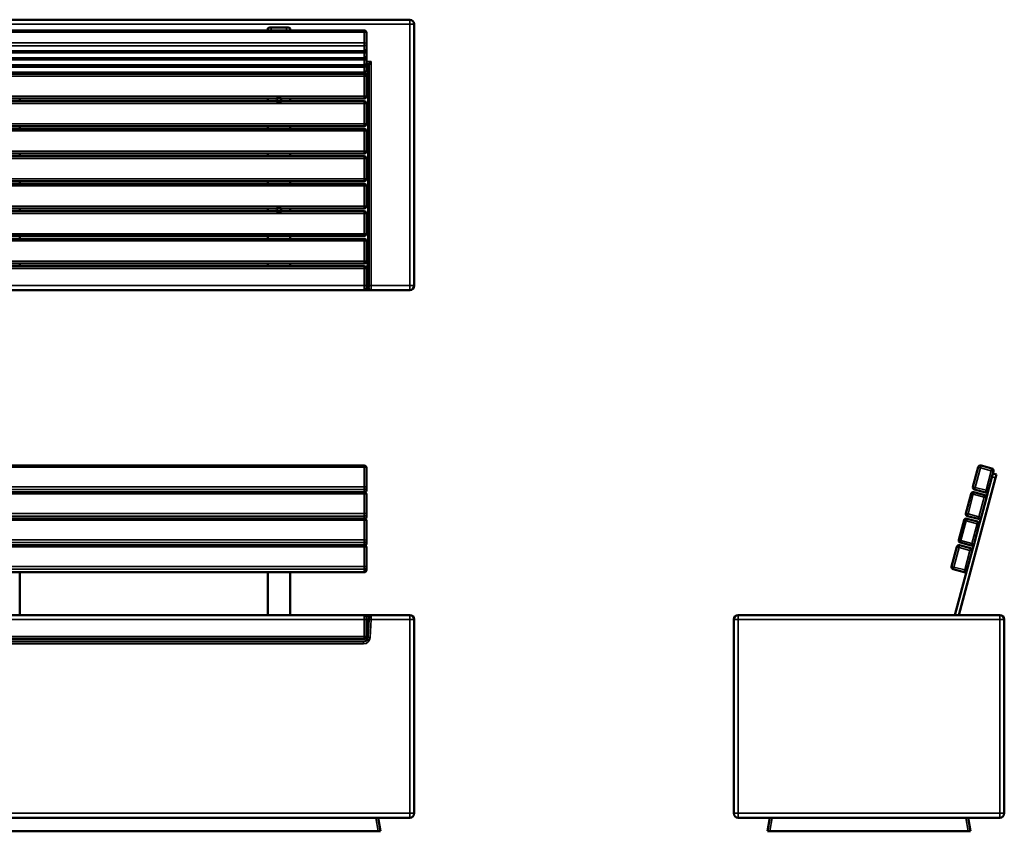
# Model space of a CAD drawing. Header units: millimetres. Extents: x 1031 to 5373, y 1464 to 3266.
# Tile 8 of 8: x 3189 to 5373, y 1464 to 3266. Entities that reach past the tile are written whole.
import ezdxf

# ---------------------------------------------------------------- set-up
doc = ezdxf.new("R2010")
doc.units = ezdxf.units.MM
doc.layers.add('Visibile (ISO)', color=7, linetype='Continuous', lineweight=50)
doc.layers.add('Visibile sottile (ISO)', color=7, linetype='Continuous', lineweight=35)

msp = doc.modelspace()

# ---------------------------------------------------------------- linework, layer by layer
at = {"layer": 'Visibile (ISO)'}
for p, q in [((4054.1, 3265.5), (2274.1, 3265.5)), ((4064.1, 2675.5), (4064.1, 3255.5)), ((3953.1, 3241.7), (2375.1, 3241.7)), ((3739.1, 3245.9), (3739.1, 3241.7)), ((3781.1, 3247.9), (3747.1, 3247.9)), ((3789.1, 3241.7), (3789.1, 3245.9)), ((3958.1, 3212.5), (3958.1, 3236.7)), ((3958.1, 3200.9), (3958.1, 3212.5)), ((3953.1, 3195.9), (2375.1, 3195.9)), ((3958.1, 3196.7), (3958.1, 3200.9)), ((3958.1, 3185.1), (3958.1, 3196.7)), ((3953.1, 3180.1), (2375.1, 3180.1)), ((3958.1, 3181), (3958.1, 3185.1)), ((3958.1, 3169.3), (3958.1, 3181)), ((3958.1, 3165.2), (3958.1, 3169.3)), ((3963.9, 3167.5), (3962.2, 3155.2)), ((3964.2, 3168.1), (3968.8, 3172.7)), ((3953.1, 3164.3), (2375.1, 3164.3)), ((3953.1, 3148.5), (2375.1, 3148.5)), ((3953.1, 3145.5), (2375.1, 3145.5)), ((3189.1, 3148.2), (3189.1, 3148.5)), ((3189.1, 3148.2), (3189.1, 3145.5)), ((3739.1, 3148.5), (3739.1, 3148.2)), ((3739.1, 3145.5), (3739.1, 3148.2)), ((3789.1, 3148.2), (3789.1, 3148.5)), ((3789.1, 3148.2), (3789.1, 3145.5)), ((3958.1, 3153.5), (3958.1, 3165.2)), ((3961.8, 3145.9), (3961.8, 2728.4)), ((3958.1, 3095.5), (3958.1, 3140.5)), ((3169.3, 3090.5), (3758.9, 3090.5)), ((3169.3, 3084.5), (3758.9, 3084.5)), ((3189.1, 3084.5), (3189.1, 3090.5)), ((3739.1, 3090.5), (3739.1, 3084.5)), ((3766.1, 3090.5), (3762.1, 3090.5)), ((3762.1, 3084.5), (3766.1, 3084.5)), ((3953.1, 3090.5), (3769.3, 3090.5)), ((3769.3, 3084.5), (3953.1, 3084.5)), ((3789.1, 3084.5), (3789.1, 3090.5)), ((3958.1, 3034.5), (3958.1, 3079.5)), ((2375.1, 3029.5), (3953.1, 3029.5)), ((3953.1, 3023.5), (2375.1, 3023.5)), ((3189.1, 3023.5), (3189.1, 3029.5)), ((3739.1, 3029.5), (3739.1, 3023.5)), ((3789.1, 3023.5), (3789.1, 3029.5)), ((3958.1, 2973.5), (3958.1, 3018.5)), ((2375.1, 2968.5), (3953.1, 2968.5)), ((3953.1, 2962.5), (2375.1, 2962.5)), ((3189.1, 2962.5), (3189.1, 2968.5)), ((3739.1, 2968.5), (3739.1, 2962.5)), ((3789.1, 2962.5), (3789.1, 2968.5)), ((3958.1, 2912.5), (3958.1, 2957.5)), ((2375.1, 2907.5), (3953.1, 2907.5)), ((3189.1, 2901.5), (3189.1, 2907.5)), ((3739.1, 2907.5), (3739.1, 2901.5)), ((3789.1, 2901.5), (3789.1, 2907.5)), ((3953.1, 2901.5), (2375.1, 2901.5)), ((3958.1, 2851.5), (3958.1, 2896.5)), ((3169.3, 2846.5), (3758.9, 2846.5)), ((3169.3, 2840.5), (3758.9, 2840.5)), ((3189.1, 2840.5), (3189.1, 2846.5)), ((3739.1, 2846.5), (3739.1, 2840.5)), ((3766.1, 2846.5), (3762.1, 2846.5)), ((3762.1, 2840.5), (3766.1, 2840.5)), ((3953.1, 2846.5), (3769.3, 2846.5)), ((3769.3, 2840.5), (3953.1, 2840.5)), ((3789.1, 2840.5), (3789.1, 2846.5)), ((3958.1, 2790.5), (3958.1, 2835.5)), ((2375.1, 2785.5), (3953.1, 2785.5)), ((3953.1, 2779.5), (2375.1, 2779.5)), ((3189.1, 2779.5), (3189.1, 2785.5)), ((3739.1, 2785.5), (3739.1, 2779.5)), ((3789.1, 2779.5), (3789.1, 2785.5)), ((3958.1, 2729.5), (3958.1, 2774.5)), ((2375.1, 2724.5), (3953.1, 2724.5)), ((3953.1, 2718.5), (2375.1, 2718.5)), ((3189.1, 2718.5), (3189.1, 2724.5)), ((3739.1, 2724.5), (3739.1, 2718.5)), ((3789.1, 2718.5), (3789.1, 2724.5)), ((3958.1, 2675.5), (3958.1, 2713.5)), ((3961.7, 2724.1), (3961.5, 2721.7)), ((2375.1, 2665.5), (3953.1, 2665.5)), ((3953.1, 2665.5), (3966.5, 2665.5)), ((3958.1, 2675.5), (3958.1, 2670.5)), ((3966.5, 2665.5), (3968.6, 2665.5)), ((3968.6, 2665.5), (4054.1, 2665.5)), ((2375.1, 2276.1), (3953.1, 2276.1)), ((3958.1, 2227.7), (3958.1, 2271.1)), ((5314.8, 2272.4), (5303.1, 2229)), ((5345, 2269.5), (5320.9, 2276)), ((5336.9, 2219.9), (5348.6, 2263.4)), ((5347.3, 2258.5), (5355, 2256.5)), ((5355, 2256.5), (5352.9, 2248.8)), ((3958.1, 2221.2), (3958.1, 2227.7)), ((5271.4, 1944.4), (5352.9, 2248.8)), ((2375.1, 2217.2), (3953.1, 2217.2)), ((3958.1, 2168.8), (3958.1, 2212.2)), ((5299, 2213.5), (5287.3, 2170)), ((5329.3, 2210.6), (5305.1, 2217.1)), ((5306.7, 2222.8), (5330.8, 2216.4)), ((5332.8, 2204.5), (5336.9, 2219.9)), ((5321.1, 2161), (5332.8, 2204.5)), ((3958.1, 2162.3), (3958.1, 2168.8)), ((5290.9, 2163.9), (5315, 2157.5)), ((2375.1, 2158.3), (3953.1, 2158.3)), ((3958.1, 2109.8), (3958.1, 2153.3)), ((5283.2, 2154.6), (5271.5, 2111.1)), ((5313.5, 2151.7), (5289.3, 2158.1)), ((5305.4, 2102.1), (5317, 2145.5)), ((5317, 2145.5), (5321.1, 2161)), ((2375.1, 2099.4), (3953.1, 2099.4)), ((3958.1, 2103.4), (3958.1, 2109.8)), ((5297.7, 2092.7), (5273.5, 2099.2)), ((5275.1, 2105), (5299.2, 2098.5)), ((5301.2, 2086.6), (5305.4, 2102.1)), ((3958.1, 2050.9), (3958.1, 2094.4)), ((5267.4, 2095.7), (5255.8, 2052.2)), ((5289.6, 2043.1), (5301.2, 2086.6)), ((3953.1, 2039.4), (2375.1, 2039.4)), ((3189.1, 1944.4), (3189.1, 2039.4)), ((3739.1, 2039.4), (3739.1, 1944.4)), ((3789.1, 1944.4), (3789.1, 2039.4)), ((3958.1, 2044.4), (3958.1, 2050.9)), ((5259.3, 2046.1), (5283.4, 2039.6)), ((5263.1, 1944.4), (5289.6, 2043.1)), ((3953.1, 1944.4), (2375.1, 1944.4)), ((3968.8, 1944.4), (3953.1, 1944.4)), ((4054.1, 1944.4), (3968.8, 1944.4)), ((5362.6, 1944.4), (4782.6, 1944.4)), ((3958.1, 1939.4), (3958.1, 1934.4)), ((3958.1, 1896.4), (3958.1, 1934.4)), ((3963.6, 1934.6), (3961.5, 1894.8)), ((3963.9, 1939.6), (3963.6, 1934.6)), ((4064.1, 1504.4), (4064.1, 1934.4)), ((4772.6, 1934.4), (4772.6, 1504.4)), ((5372.6, 1504.4), (5372.6, 1934.4)), ((3961.8, 1901.4), (3958.1, 1901.4)), ((2375.1, 1891.4), (3953.1, 1891.4)), ((3951.5, 1885.4), (2376.7, 1885.4)), ((2274.1, 1494.4), (4054.1, 1494.4)), ((3989.1, 1464.4), (3984.1, 1494.4)), ((4782.6, 1494.4), (5362.6, 1494.4)), ((4852.6, 1494.4), (4847.6, 1464.4)), ((5297.6, 1464.4), (5292.6, 1494.4)), ((3984.2, 1464.4), (2344, 1464.4)), ((3989.1, 1464.4), (3984.2, 1464.4)), ((4852.5, 1464.4), (4847.6, 1464.4)), ((5292.6, 1464.4), (4852.5, 1464.4)), ((5297.6, 1464.4), (5292.6, 1464.4))]:
    msp.add_line(p, q, dxfattribs=at)
for centre, radius, start, end in [((4054.1, 3255.5), 10, 0, 90), ((3953.1, 3236.7), 5, 0, 90), ((3953.1, 3200.9), 5, 270, 0), ((3953.1, 3185.1), 5, 270, 0), ((3953.1, 3169.3), 5, 270, 0), ((3953.1, 3153.5), 5, 270, 0), ((3953.1, 3140.5), 5, 0, 90), ((3762.1, 3087.5), 3, 90, 270), ((3766.1, 3087.5), 3, 270, 90), ((3953.1, 3095.5), 5, 270, 0), ((3953.1, 3079.5), 5, 0, 90), ((3953.1, 3034.5), 5, 270, 0), ((3953.1, 3018.5), 5, 0, 90), ((3953.1, 2973.5), 5, 270, 0), ((3953.1, 2957.5), 5, 0, 90), ((3953.1, 2912.5), 5, 270, 0), ((3953.1, 2896.5), 5, 0, 90), ((3762.1, 2843.5), 3, 90, 270), ((3766.1, 2843.5), 3, 270, 90), ((3953.1, 2851.5), 5, 270, 0), ((3953.1, 2835.5), 5, 0, 90), ((3953.1, 2790.5), 5, 270, 0), ((3953.1, 2774.5), 5, 0, 90), ((3953.1, 2729.5), 5, 270, 0), ((3953.1, 2713.5), 5, 0, 90), ((3953.1, 2670.5), 5, 270, 0), ((4054.1, 2675.5), 10, 270, 0), ((3953.1, 2271.1), 5, 0, 90), ((5319.6, 2271.1), 5, 75, 165), ((5343.7, 2264.7), 5, 345, 75), ((5308, 2227.7), 5, 165, 255), ((3953.1, 2212.2), 5, 0, 90), ((3953.1, 2221.2), 5, 296.0471, 0), ((5303.8, 2212.2), 5, 75, 165), ((5328, 2205.8), 5, 345, 75), ((5332.1, 2221.2), 5, 255, 345), ((3953.1, 2162.3), 5, 296.0471, 0), ((5292.2, 2168.8), 5, 165, 255), ((3953.1, 2153.3), 5, 0, 90), ((5288, 2153.3), 5, 75, 165), ((5312.2, 2146.8), 5, 345, 75), ((5316.3, 2162.3), 5, 255, 345), ((3953.1, 2094.4), 5, 0, 90), ((3953.1, 2103.4), 5, 296.0471, 0), ((5272.2, 2094.4), 5, 75, 165), ((5276.4, 2109.8), 5, 165, 255), ((5300.5, 2103.4), 5, 255, 345), ((5296.4, 2087.9), 5, 345, 75), ((3953.1, 2044.4), 5, 270, 0), ((5260.6, 2050.9), 5, 165, 255), ((5284.7, 2044.4), 5, 255, 345), ((3953.1, 1939.4), 5, 0, 90), ((4054.1, 1934.4), 10, 0, 90), ((4782.6, 1934.4), 10, 90, 180), ((5362.6, 1934.4), 10, 0, 90), ((3951.5, 1895.4), 10, 270, 357), ((3953.1, 1896.4), 5, 270, 0), ((4054.1, 1504.4), 10, 270, 0), ((4782.6, 1504.4), 10, 180, 270), ((5362.6, 1504.4), 10, 270, 0)]:
    msp.add_arc(centre, radius, start, end, dxfattribs=at)
for centre, major_axis, ratio, start_param, end_param in [((3747.1, 3245.9), (-8, 0), 0.258819, 4.712389, 6.283185), ((3781.1, 3245.9), (8, 0), 0.258819, 0, 1.570796), ((3968.8, 3167.4), (5, 0), 0.383864, 2.775074, 3.089233), ((3962.4, 3145.9), (0, 10), 0.052408, 0.366519, 1.570796), ((3951.5, 2722), (10, 0), 0.57735, 5.246088, 6.230825), ((3961.6, 2728.4), (0, -5), 0.052408, 0.523599, 1.570796)]:
    msp.add_ellipse(centre, major_axis=major_axis, ratio=ratio, start_param=start_param, end_param=end_param, dxfattribs=at)
for points, knots in [([(3769.3, 3090.5), (3769.3, 3090.5), (3769.2, 3090.6), (3768.9, 3091.1), (3768.7, 3091.4), (3768.2, 3091.9), (3768, 3092), (3767.6, 3092.4), (3767.4, 3092.5), (3766.8, 3092.9), (3766.3, 3093.1), (3765.2, 3093.4), (3764.6, 3093.5), (3763.6, 3093.5), (3763, 3093.4), (3762, 3093.1), (3761.4, 3092.9), (3760.8, 3092.5), (3760.6, 3092.4), (3760.2, 3092), (3760, 3091.9), (3759.5, 3091.4), (3759.3, 3091.1), (3759, 3090.6), (3758.9, 3090.5), (3758.9, 3090.5)], [0, 0, 0, 0, 0.179532, 0.179532, 0.359063, 0.359063, 0.44204, 0.44204, 0.525016, 0.525016, 0.681214, 0.681214, 0.837412, 0.837412, 0.99361, 0.99361, 1.149808, 1.149808, 1.232784, 1.232784, 1.315761, 1.315761, 1.495293, 1.495293, 1.674824, 1.674824, 1.674824, 1.674824]), ([(3758.9, 3084.5), (3758.9, 3084.5), (3759, 3084.4), (3759.3, 3084), (3759.5, 3083.6), (3760, 3083.2), (3760.2, 3083), (3760.6, 3082.7), (3760.8, 3082.5), (3761.4, 3082.1), (3762, 3081.9), (3763, 3081.6), (3763.6, 3081.5), (3764.6, 3081.5), (3765.2, 3081.6), (3766.3, 3081.9), (3766.8, 3082.1), (3767.4, 3082.5), (3767.6, 3082.7), (3768, 3083), (3768.2, 3083.2), (3768.7, 3083.6), (3768.9, 3084), (3769.2, 3084.4), (3769.3, 3084.5), (3769.3, 3084.5)], [0, 0, 0, 0, 0.179532, 0.179532, 0.359063, 0.359063, 0.44204, 0.44204, 0.525016, 0.525016, 0.681214, 0.681214, 0.837412, 0.837412, 0.99361, 0.99361, 1.149808, 1.149808, 1.232784, 1.232784, 1.315761, 1.315761, 1.495293, 1.495293, 1.674824, 1.674824, 1.674824, 1.674824]), ([(3769.3, 2846.5), (3769.3, 2846.5), (3769.2, 2846.6), (3768.9, 2847.1), (3768.7, 2847.4), (3768.2, 2847.9), (3768, 2848), (3767.6, 2848.4), (3767.4, 2848.5), (3766.8, 2848.9), (3766.3, 2849.1), (3765.2, 2849.4), (3764.6, 2849.5), (3763.6, 2849.5), (3763, 2849.4), (3762, 2849.1), (3761.4, 2848.9), (3760.8, 2848.5), (3760.6, 2848.4), (3760.2, 2848), (3760, 2847.9), (3759.5, 2847.4), (3759.3, 2847.1), (3759, 2846.6), (3758.9, 2846.5), (3758.9, 2846.5)], [0, 0, 0, 0, 0.179532, 0.179532, 0.359063, 0.359063, 0.44204, 0.44204, 0.525016, 0.525016, 0.681214, 0.681214, 0.837412, 0.837412, 0.99361, 0.99361, 1.149808, 1.149808, 1.232784, 1.232784, 1.315761, 1.315761, 1.495293, 1.495293, 1.674824, 1.674824, 1.674824, 1.674824]), ([(3758.9, 2840.5), (3758.9, 2840.5), (3759, 2840.4), (3759.3, 2840), (3759.5, 2839.6), (3760, 2839.2), (3760.2, 2839), (3760.6, 2838.7), (3760.8, 2838.5), (3761.4, 2838.1), (3762, 2837.9), (3763, 2837.6), (3763.6, 2837.5), (3764.6, 2837.5), (3765.2, 2837.6), (3766.3, 2837.9), (3766.8, 2838.1), (3767.4, 2838.5), (3767.6, 2838.7), (3768, 2839), (3768.2, 2839.2), (3768.7, 2839.6), (3768.9, 2840), (3769.2, 2840.4), (3769.3, 2840.5), (3769.3, 2840.5)], [0, 0, 0, 0, 0.179532, 0.179532, 0.359063, 0.359063, 0.44204, 0.44204, 0.525016, 0.525016, 0.681214, 0.681214, 0.837412, 0.837412, 0.99361, 0.99361, 1.149808, 1.149808, 1.232784, 1.232784, 1.315761, 1.315761, 1.495293, 1.495293, 1.674824, 1.674824, 1.674824, 1.674824]), ([(3968.8, 1944.4), (3968.1, 1944.4), (3966.7, 1944), (3964.6, 1942.5), (3963.9, 1940.7), (3963.9, 1939.6)], [0, 0, 0, 0, 0.285714, 0.571429, 1, 1, 1, 1])]:
    msp.add_open_spline(points, degree=3, knots=knots, dxfattribs=at)
at = {"layer": 'Visibile sottile (ISO)'}
for p, q in [((2274.1, 3255.5), (4054.1, 3255.5)), ((4054.1, 3255.5), (4054.1, 3265.5)), ((4064.1, 3255.5), (4054.1, 3255.5)), ((4054.1, 3255.5), (4054.1, 2675.5)), ((2375.1, 3238), (3953.1, 3238)), ((3747.1, 3241.7), (3747.1, 3247.9)), ((3781.1, 3241.7), (3781.1, 3247.9)), ((3953.1, 3238), (3953.1, 3241.7)), ((3953.1, 3238), (3953.1, 3213.8)), ((3953.1, 3213.8), (2375.1, 3213.8)), ((3953.1, 3207.7), (3953.1, 3213.8)), ((2375.1, 3207.7), (3953.1, 3207.7)), ((3953.1, 3196.1), (2375.1, 3196.1)), ((2375.1, 3191.9), (3953.1, 3191.9)), ((3953.1, 3207.7), (3953.1, 3196.1)), ((3953.1, 3195.9), (3953.1, 3196.1)), ((3953.1, 3191.9), (3953.1, 3195.9)), ((3953.1, 3191.9), (3953.1, 3180.3)), ((3953.1, 3180.3), (2375.1, 3180.3)), ((2375.1, 3176.1), (3953.1, 3176.1)), ((3953.1, 3180.1), (3953.1, 3180.3)), ((3953.1, 3176.1), (3953.1, 3180.1)), ((3953.1, 3176.1), (3953.1, 3164.5)), ((3968.8, 3172.7), (3958.1, 3172.7)), ((3958.1, 3168.1), (3964.2, 3168.1)), ((3963.9, 3167.5), (3963.9, 2675.5)), ((3968.8, 2675.5), (3968.8, 3172.7)), ((3953.1, 3164.5), (2375.1, 3164.5)), ((2375.1, 3160.3), (3953.1, 3160.3)), ((3953.1, 3148.7), (2375.1, 3148.7)), ((3139.1, 3148.2), (3189.1, 3148.2)), ((3739.1, 3145.9), (3189.1, 3145.9)), ((3739.1, 3148.2), (3789.1, 3148.2)), ((3961.8, 3145.9), (3789.1, 3145.9)), ((3953.1, 3164.3), (3953.1, 3164.5)), ((3953.1, 3160.3), (3953.1, 3164.3)), ((3953.1, 3160.3), (3953.1, 3148.7)), ((3953.1, 3148.5), (3953.1, 3148.7)), ((3953.1, 3140.5), (3953.1, 3145.5)), ((3962.2, 3155.2), (3958.1, 3155.2)), ((2375.1, 3140.5), (3953.1, 3140.5)), ((3958.1, 3140.5), (3953.1, 3140.5)), ((3953.1, 3140.5), (3953.1, 3095.5)), ((3953.1, 3095.5), (2375.1, 3095.5)), ((2375.1, 3079.5), (3953.1, 3079.5)), ((3953.1, 3095.5), (3958.1, 3095.5)), ((3953.1, 3090.5), (3953.1, 3095.5)), ((3953.1, 3079.5), (3953.1, 3084.5)), ((3958.1, 3079.5), (3953.1, 3079.5)), ((3953.1, 3079.5), (3953.1, 3034.5)), ((3953.1, 3034.5), (2375.1, 3034.5)), ((2375.1, 3018.5), (3953.1, 3018.5)), ((3953.1, 3034.5), (3958.1, 3034.5)), ((3953.1, 3029.5), (3953.1, 3034.5)), ((3953.1, 3018.5), (3953.1, 3023.5)), ((3958.1, 3018.5), (3953.1, 3018.5)), ((3953.1, 3018.5), (3953.1, 2973.5)), ((3953.1, 2973.5), (2375.1, 2973.5)), ((3953.1, 2973.5), (3958.1, 2973.5)), ((3953.1, 2968.5), (3953.1, 2973.5)), ((2375.1, 2957.5), (3953.1, 2957.5)), ((3953.1, 2957.5), (3953.1, 2962.5)), ((3958.1, 2957.5), (3953.1, 2957.5)), ((3953.1, 2957.5), (3953.1, 2912.5)), ((3953.1, 2912.5), (2375.1, 2912.5)), ((3953.1, 2912.5), (3958.1, 2912.5)), ((3953.1, 2907.5), (3953.1, 2912.5)), ((2375.1, 2896.5), (3953.1, 2896.5)), ((3953.1, 2896.5), (3953.1, 2901.5)), ((3958.1, 2896.5), (3953.1, 2896.5)), ((3953.1, 2896.5), (3953.1, 2851.5)), ((3953.1, 2851.5), (2375.1, 2851.5)), ((3953.1, 2851.5), (3958.1, 2851.5)), ((3953.1, 2846.5), (3953.1, 2851.5)), ((3953.1, 2835.5), (3953.1, 2840.5)), ((2375.1, 2835.5), (3953.1, 2835.5)), ((3958.1, 2835.5), (3953.1, 2835.5)), ((3953.1, 2835.5), (3953.1, 2790.5)), ((3953.1, 2790.5), (2375.1, 2790.5)), ((2375.1, 2774.5), (3953.1, 2774.5)), ((3953.1, 2790.5), (3958.1, 2790.5)), ((3953.1, 2785.5), (3953.1, 2790.5)), ((3953.1, 2774.5), (3953.1, 2779.5)), ((3958.1, 2774.5), (3953.1, 2774.5)), ((3953.1, 2774.5), (3953.1, 2729.5)), ((3953.1, 2729.5), (2375.1, 2729.5)), ((3953.1, 2729.5), (3958.1, 2729.5)), ((3953.1, 2724.5), (3953.1, 2729.5)), ((2375.1, 2713.5), (3953.1, 2713.5)), ((3189.1, 2724.1), (3739.1, 2724.1)), ((3789.1, 2724.1), (3961.7, 2724.1)), ((3953.1, 2713.5), (3953.1, 2718.5)), ((3958.1, 2713.5), (3953.1, 2713.5)), ((3953.1, 2713.5), (3953.1, 2675.5)), ((3961.8, 2728.4), (3958, 2728.4)), ((3961.5, 2670.5), (3961.5, 2721.7)), ((3953.1, 2675.5), (2375.1, 2675.5)), ((3953.1, 2665.5), (3953.1, 2675.5)), ((3953.1, 2675.5), (3958.1, 2675.5)), ((3961.5, 2670.5), (3958.1, 2670.5)), ((3963.6, 2670.5), (3961.5, 2670.5)), ((3968.8, 2675.5), (3963.9, 2675.5)), ((4054.1, 2675.5), (3968.8, 2675.5)), ((4054.1, 2665.5), (4054.1, 2675.5)), ((4054.1, 2675.5), (4064.1, 2675.5)), ((2375.1, 2272.4), (3953.1, 2272.4)), ((3953.1, 2272.4), (3953.1, 2276.1)), ((3953.1, 2272.4), (3953.1, 2229)), ((5308, 2227.7), (5319.6, 2271.1)), ((5319.6, 2271.1), (5314.8, 2272.4)), ((5320.9, 2276), (5319.6, 2271.1)), ((5319.6, 2271.1), (5343.7, 2264.7)), ((5343.7, 2264.7), (5332.1, 2221.2)), ((5343.7, 2264.7), (5345, 2269.5)), ((5348.6, 2263.4), (5343.7, 2264.7)), ((5345.2, 2250.8), (5352.9, 2248.8)), ((3953.1, 2229), (2375.1, 2229)), ((3953.1, 2222.8), (3953.1, 2229)), ((5303.1, 2229), (5308, 2227.7)), ((5308, 2227.7), (5306.7, 2222.8)), ((5332.1, 2221.2), (5308, 2227.7)), ((2375.1, 2222.8), (3953.1, 2222.8)), ((2375.1, 2213.5), (3953.1, 2213.5)), ((3953.1, 2222.8), (3953.1, 2217.2)), ((3953.1, 2213.5), (3953.1, 2217.2)), ((3953.1, 2213.5), (3953.1, 2170)), ((5292.2, 2168.8), (5303.8, 2212.2)), ((5303.8, 2212.2), (5299, 2213.5)), ((5305.1, 2217.1), (5303.8, 2212.2)), ((5303.8, 2212.2), (5328, 2205.8)), ((5328, 2205.8), (5316.3, 2162.3)), ((5328, 2205.8), (5329.3, 2210.6)), ((5332.8, 2204.5), (5328, 2205.8)), ((5330.8, 2216.4), (5332.1, 2221.2)), ((5332.1, 2221.2), (5336.9, 2219.9)), ((3953.1, 2170), (2375.1, 2170)), ((2375.1, 2163.9), (3953.1, 2163.9)), ((3953.1, 2163.9), (3953.1, 2170)), ((3953.1, 2163.9), (3953.1, 2158.3)), ((5287.3, 2170), (5292.2, 2168.8)), ((5292.2, 2168.8), (5290.9, 2163.9)), ((5316.3, 2162.3), (5292.2, 2168.8)), ((5315, 2157.5), (5316.3, 2162.3)), ((5316.3, 2162.3), (5321.1, 2161)), ((2375.1, 2154.6), (3953.1, 2154.6)), ((3953.1, 2154.6), (3953.1, 2158.3)), ((3953.1, 2154.6), (3953.1, 2111.1)), ((5276.4, 2109.8), (5288, 2153.3)), ((5288, 2153.3), (5283.2, 2154.6)), ((5289.3, 2158.1), (5288, 2153.3)), ((5288, 2153.3), (5312.2, 2146.8)), ((5312.2, 2146.8), (5300.5, 2103.4)), ((5312.2, 2146.8), (5313.5, 2151.7)), ((5317, 2145.5), (5312.2, 2146.8)), ((3953.1, 2111.1), (2375.1, 2111.1)), ((2375.1, 2105), (3953.1, 2105)), ((3953.1, 2105), (3953.1, 2111.1)), ((3953.1, 2105), (3953.1, 2099.4)), ((3953.1, 2095.7), (3953.1, 2099.4)), ((5271.5, 2111.1), (5276.4, 2109.8)), ((5273.5, 2099.2), (5272.2, 2094.4)), ((5276.4, 2109.8), (5275.1, 2105)), ((5300.5, 2103.4), (5276.4, 2109.8)), ((5299.2, 2098.5), (5300.5, 2103.4)), ((5300.5, 2103.4), (5305.4, 2102.1)), ((2375.1, 2095.7), (3953.1, 2095.7)), ((3953.1, 2095.7), (3953.1, 2052.2)), ((5260.6, 2050.9), (5272.2, 2094.4)), ((5272.2, 2094.4), (5267.4, 2095.7)), ((5272.2, 2094.4), (5296.4, 2087.9)), ((5296.4, 2087.9), (5284.7, 2044.4)), ((5296.4, 2087.9), (5297.7, 2092.7)), ((5301.2, 2086.6), (5296.4, 2087.9)), ((3953.1, 2052.2), (2375.1, 2052.2)), ((2375.1, 2046.1), (3953.1, 2046.1)), ((3953.1, 2039.6), (2375.1, 2039.6)), ((3953.1, 2046.1), (3953.1, 2052.2)), ((3953.1, 2046.1), (3953.1, 2039.6)), ((3953.1, 2039.4), (3953.1, 2039.6)), ((5255.8, 2052.2), (5260.6, 2050.9)), ((5260.6, 2050.9), (5259.3, 2046.1)), ((5284.7, 2044.4), (5260.6, 2050.9)), ((5283.4, 2039.6), (5284.7, 2044.4)), ((5284.7, 2044.4), (5289.6, 2043.1)), ((3953.1, 1934.4), (3953.1, 1944.4)), ((3968.6, 1934.4), (3968.8, 1944.4)), ((4054.1, 1934.4), (4054.1, 1944.4)), ((4782.6, 1944.4), (4782.6, 1934.4)), ((5362.6, 1934.4), (5362.6, 1944.4)), ((2375.1, 1934.4), (3953.1, 1934.4)), ((3958.1, 1934.4), (3953.1, 1934.4)), ((3953.1, 1934.4), (3953.1, 1896.4)), ((3957.8, 1941.1), (3964.2, 1941.1)), ((3963.6, 1934.6), (3968.6, 1934.4)), ((3966.5, 1894.6), (3968.6, 1934.4)), ((3968.6, 1934.4), (4054.1, 1934.4)), ((4064.1, 1934.4), (4054.1, 1934.4)), ((4054.1, 1934.4), (4054.1, 1504.4)), ((4782.6, 1934.4), (4772.6, 1934.4)), ((4782.6, 1504.4), (4782.6, 1934.4)), ((4782.6, 1934.4), (5362.6, 1934.4)), ((5372.6, 1934.4), (5362.6, 1934.4)), ((5362.6, 1934.4), (5362.6, 1504.4)), ((3962.2, 1907.8), (3958.1, 1907.8)), ((3953.1, 1896.4), (2375.1, 1896.4)), ((2376.7, 1880.4), (3951.5, 1880.4)), ((3951.5, 1880.4), (3951.5, 1885.4)), ((3953.1, 1896.4), (3958.1, 1896.4)), ((3953.1, 1891.4), (3953.1, 1896.4)), ((3958.1, 1898.9), (3961.7, 1898.9)), ((3966.5, 1894.6), (3961.5, 1894.8)), ((4054.1, 1504.4), (2274.1, 1504.4)), ((3979.2, 1494.4), (3984.2, 1464.4)), ((4054.1, 1494.4), (4054.1, 1504.4)), ((4054.1, 1504.4), (4064.1, 1504.4)), ((4772.6, 1504.4), (4782.6, 1504.4)), ((4782.6, 1504.4), (4782.6, 1494.4)), ((5362.6, 1504.4), (4782.6, 1504.4)), ((4852.5, 1464.4), (4857.5, 1494.4)), ((5287.6, 1494.4), (5292.6, 1464.4)), ((5362.6, 1504.4), (5372.6, 1504.4)), ((5362.6, 1494.4), (5362.6, 1504.4))]:
    msp.add_line(p, q, dxfattribs=at)
msp.add_arc((3951.5, 1895.4), 15, 270, 357, dxfattribs=at)
for centre, major_axis, ratio, start_param, end_param in [((3953.1, 3236.7), (5, 0), 0.258819, 0, 1.570796), ((3953.1, 3212.5), (5, 0), 0.258819, 0, 1.570796), ((3953.1, 3212.5), (5, 0), 0.965926, 4.712389, 6.283185), ((3953.1, 3200.9), (5, 0), 0.965926, 4.712389, 6.283185), ((3953.1, 3196.7), (5, 0), 0.965926, 4.712389, 6.283185), ((3953.1, 3196.7), (5, 0), 0.258819, 0, 0.718073), ((3953.1, 3185.1), (5, 0), 0.965926, 4.712389, 6.283185), ((3953.1, 3181), (5, 0), 0.965926, 4.712389, 6.283185), ((3953.1, 3169.3), (5, 0), 0.965926, 4.712389, 6.283185), ((3953.1, 3181), (5, 0), 0.258819, 0, 0.718073), ((3953.1, 3165.2), (5, 0), 0.965926, 4.712389, 6.283185), ((3953.1, 3153.5), (5, 0), 0.965926, 4.712389, 6.283185), ((3953.1, 3165.2), (5, 0), 0.258819, 0, 0.718073), ((3966.5, 2670.5), (0, -5), 0.99863, 4.712389, 6.283185), ((3953.1, 2271.1), (5, 0), 0.258819, 0, 1.570796), ((3953.1, 2227.7), (5, 0), 0.258819, 0, 1.570796), ((3953.1, 2227.7), (5, 0), 0.965926, 4.712389, 6.283185), ((3953.1, 2212.2), (5, 0), 0.258819, 0, 1.570796), ((3953.1, 2221.2), (5, 0), 0.965926, 5.130135, 6.283185), ((3953.1, 2168.8), (5, 0), 0.258819, 0, 1.570796), ((3953.1, 2168.8), (5, 0), 0.965926, 4.712389, 6.283185), ((3953.1, 2162.3), (5, 0), 0.965926, 5.130135, 6.283185), ((3953.1, 2153.3), (5, 0), 0.258819, 0, 1.570796), ((3953.1, 2109.8), (5, 0), 0.258819, 0, 1.570796), ((3953.1, 2109.8), (5, 0), 0.965926, 4.712389, 6.283185), ((3953.1, 2103.4), (5, 0), 0.965926, 5.130135, 6.283185), ((3953.1, 2094.4), (5, 0), 0.258819, 0, 1.570796), ((3953.1, 2050.9), (5, 0), 0.258819, 0, 1.570796), ((3953.1, 2050.9), (5, 0), 0.965926, 4.712389, 6.283185), ((3953.1, 2044.4), (5, 0), 0.965926, 4.712389, 6.283185)]:
    msp.add_ellipse(centre, major_axis=major_axis, ratio=ratio, start_param=start_param, end_param=end_param, dxfattribs=at)
for points, knots in [([(3963.9, 2675.5), (3963.9, 2674.8), (3963.8, 2673.3), (3963.7, 2671.2), (3963.7, 2670.5), (3963.6, 2670.5)], [0, 0, 0, 0, 0.448799, 0.897598, 1.570796, 1.570796, 1.570796, 1.570796]), ([(3963.6, 2670.5), (3963.6, 2669.4), (3964.2, 2667.5), (3966.3, 2665.9), (3967.8, 2665.5), (3968.6, 2665.5)], [-1, -1, -1, -1, -0.571429, -0.285714, 0, 0, 0, 0]), ([(3968.6, 2665.5), (3968.6, 2665.5), (3968.7, 2666.8), (3968.8, 2671), (3968.8, 2674), (3968.8, 2675.5)], [-1.570796, -1.570796, -1.570796, -1.570796, -0.897598, -0.448799, 0, 0, 0, 0])]:
    msp.add_open_spline(points, degree=3, knots=knots, dxfattribs=at)

doc.saveas('drawing.dxf')
